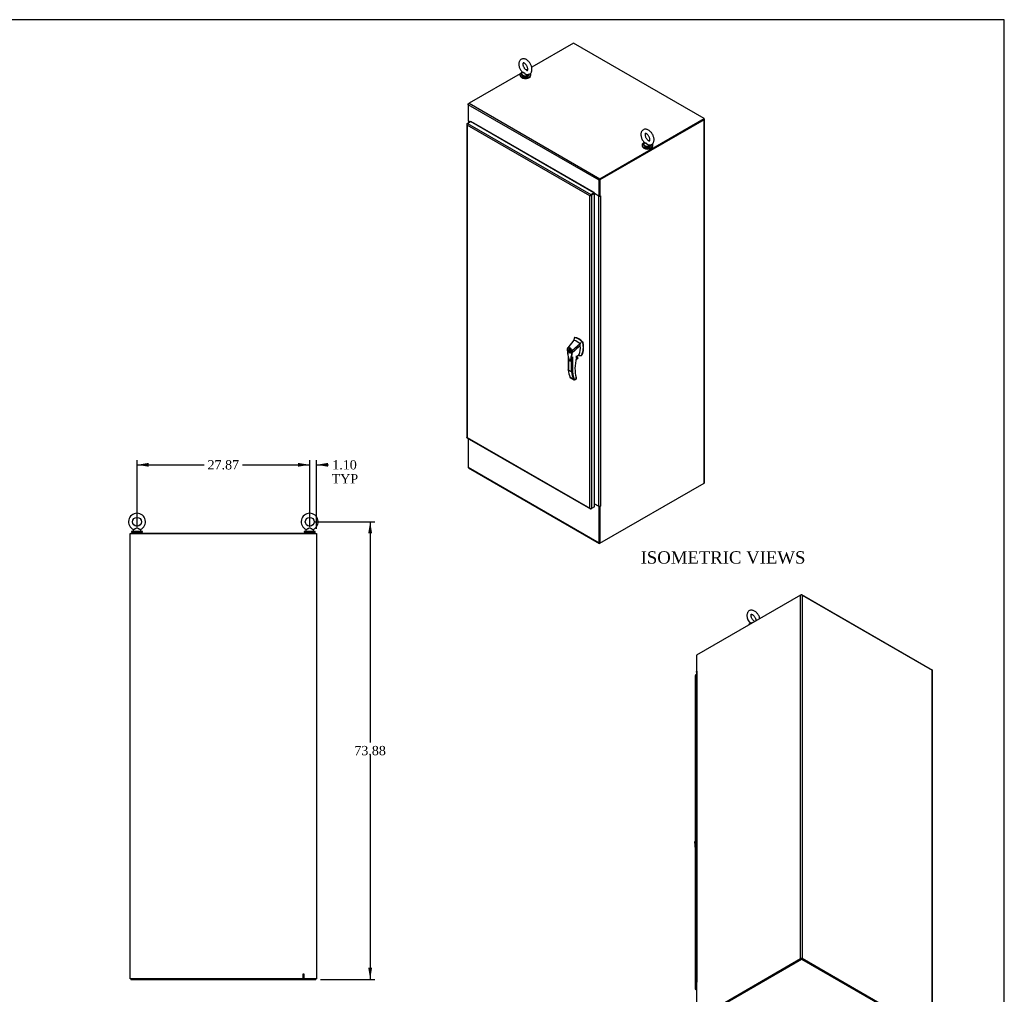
# Model space of a CAD drawing. Header units: inches. Extents: x 1 to 359, y -2 to 239.
# Tile 7 of 7: x 200 to 359, y 82 to 239. Entities that reach past the tile are written whole.
import ezdxf
from ezdxf.enums import TextEntityAlignment as Align
from ezdxf.lldxf.tags import DXFTag

# ---------------------------------------------------------------- set-up
doc = ezdxf.new("R2010")
doc.units = ezdxf.units.IN
doc.header["$MEASUREMENT"] = 0
for name, color, linetype in [('COM71106-7', 7, 'Continuous'), ('COM71107-7', 7, 'Continuous'), ('COM71108-7', 7, 'Continuous'), ('COM71112-4', 7, 'Continuous'), ('Default', 7, 'Continuous'), ('HAN13066', 7, 'Continuous'), ('SCS00680', 7, 'Continuous'), ('STD21878', 7, 'Continuous'), ('WAF25362', 7, 'Continuous'), ('WAM254785', 7, 'Continuous')]:
    doc.layers.add(name, color=color, linetype=linetype)
doc.styles.add('SEACAD_Times_New_Roman', font='times.ttf')
tags = doc.linetypes.add('HIDDEN2', pattern=[0.1875, 0.125, -0.0625]).pattern_tags.tags
tags[6:7] = [DXFTag(74, 4), DXFTag(75, 0), DXFTag(340, '0'), DXFTag(46, 0.0), DXFTag(50, 0.0), DXFTag(44, 0.0), DXFTag(45, 0.0)]
tags[4:5] = [DXFTag(74, 4), DXFTag(75, 0), DXFTag(340, '0'), DXFTag(46, 0.0), DXFTag(50, 0.0), DXFTag(44, 0.0), DXFTag(45, 0.0)]
doc.dimstyles.new('HAMMOND_(STH-300_x_200)', dxfattribs={"dimtxt": 1.5, "dimasz": 1.875, "dimexe": 0.75, "dimexo": 0.75, "dimgap": 0.375, "dimtad": 0, "dimtih": 1, "dimtoh": 1, "dimzin": 0, "dimdsep": 46, "dimtxsty": 'SEACAD_Times_New_Roman', "dimblk1": '_SE_FILLED', "dimblk2": '_SE_FILLED', "dimsah": 1, "dimcen": 0.75, "dimadec": 0, "dimazin": 0, "dimtfac": 0.8, "dimtofl": 0, "dimtmove": 0, "dimatfit": 3, "dimfxl": 1, "dimtolj": 1, "dimtzin": 0, "dimarcsym": 0})

# ---------------------------------------------------------------- blocks, each defined once
blk = doc.blocks.new('SE1')
at = {"layer": 'COM71106-7', "color": 7, "linetype": 'Continuous'}
for p, q in [((272.71, 225.3), (272.84, 225.38)), ((272.71, 225.3), (272.75, 225.28)), ((272.71, 225.14), (272.71, 225.3)), ((272.72, 222.56), (272.72, 222.22)), ((272.77, 222.5), (272.77, 222.25)), ((272.99, 222.38), (272.77, 222.5)), ((310.71, 222.77), (293.9, 213.07)), ((310.78, 222.73), (293.96, 213.03)), ((310.78, 164.05), (310.78, 222.73)), ((310.83, 164.13), (310.83, 222.81)), ((293.9, 213.07), (293.9, 210.41)), ((293.96, 213.03), (293.9, 213.07)), ((293.96, 213.03), (293.96, 210.37)), ((293.76, 210.39), (293.06, 210.79)), ((293.06, 160.73), (293.06, 210.79)), ((293.76, 160.33), (293.76, 210.39)), ((293.9, 210.41), (293.96, 210.37)), ((294.06, 210.43), (293.96, 210.37)), ((294.03, 210.39), (294.06, 210.41)), ((294.03, 210.39), (294.03, 160.33)), ((294.04, 210.42), (294.06, 210.41)), ((293.96, 154.35), (310.78, 164.05)), ((293.06, 160.73), (293.76, 160.33)), ((293.9, 160.3), (293.9, 154.38)), ((293.91, 160.3), (293.96, 160.27)), ((294.06, 160.32), (293.96, 160.27)), ((293.96, 160.27), (293.96, 154.35)), ((294.03, 160.33), (294.06, 160.35)), ((294.04, 160.34), (294.06, 160.32)), ((293.96, 154.35), (293.9, 154.38))]:
    blk.add_line(p, q, dxfattribs=at)
for centre, major_axis, start_param, end_param in [((272.91, 222.58), (0.19, 0), 3.357369, 3.926991), ((310.64, 222.81), (-0.19, 0), 2.356194, 3.722578), ((292.99, 210.76), (0.095, 0), 0.785398, 0.81137), ((293.9, 210.47), (-0.19, 0), 0.785398, 2.356194), ((293.9, 210.47), (-0.095, 0), 1.538919, 1.602674), ((294.06, 210.42), (-0.0075, -0.013), 0.785398, 3.926991), ((310.64, 164.13), (-0.19, 0), 2.356194, 3.141593), ((292.99, 160.7), (-0.095, 0), 3.926991, 3.952963), ((293.9, 160.41), (0.19, 0), 3.926991, 5.497787), ((294.06, 160.34), (-0.0075, -0.013), 0.785398, 3.926991)]:
    blk.add_ellipse(centre, major_axis=major_axis, ratio=0.57735, start_param=start_param, end_param=end_param, dxfattribs=at)
at = {"layer": 'COM71107-7', "color": 7, "linetype": 'Continuous'}
for p, q in [((289.68, 235.1), (282.94, 231.21)), ((310.8, 222.9), (289.68, 235.1)), ((282.33, 230.86), (282.11, 230.73)), ((281.08, 230.13), (272.84, 225.38)), ((293.83, 212.95), (272.71, 225.14)), ((272.71, 225.14), (272.71, 222.57)), ((272.84, 225.38), (293.96, 213.18)), ((273.01, 222.39), (272.71, 222.57)), ((293.96, 213.18), (310.8, 222.9)), ((293.96, 213.1), (310.8, 222.83)), ((310.8, 222.83), (310.8, 222.9)), ((273.59, 222.21), (273.6, 222.22)), ((273.59, 222.21), (273.59, 222.11)), ((273.61, 222.18), (273.61, 222.2)), ((292.92, 211.03), (273.61, 222.18)), ((293.9, 210.41), (293.9, 212.99)), ((293.83, 210.37), (293.83, 212.95)), ((292.92, 211.05), (292.93, 211.06)), ((292.92, 211.03), (292.92, 211.05)), ((292.95, 211.04), (292.95, 210.94)), ((293.83, 210.37), (292.99, 210.86)), ((293.9, 210.41), (293.83, 210.37))]:
    blk.add_line(p, q, dxfattribs=at)
for centre, major_axis, start_param, end_param in [((272.84, 225.22), (0.095, 0.165), 0.785398, 2.356194), ((273.6, 222.21), (0.0075, -0.013), 0.785398, 3.926991), ((273.55, 222.14), (0.0475, 0.0823), 4.719832, 5.497787), ((293.96, 213.03), (-0.095, -0.165), 3.926991, 5.497787), ((292.86, 210.99), (-0.0475, -0.0823), 1.57824, 2.356194), ((292.93, 211.05), (0.0075, -0.013), 0.785398, 3.926991)]:
    blk.add_ellipse(centre, major_axis=major_axis, ratio=0.57735, start_param=start_param, end_param=end_param, dxfattribs=at)
at = {"layer": 'COM71108-7', "color": 7, "linetype": 'Continuous'}
for p, q in [((272.71, 171.27), (272.71, 166.62)), ((272.71, 166.62), (293.83, 154.42)), ((272.75, 166.53), (293.87, 154.34)), ((310.78, 164.05), (310.8, 164.07)), ((310.8, 164.07), (310.8, 164.07)), ((293.06, 160.71), (293.83, 160.27)), ((293.88, 160.3), (293.83, 160.27)), ((293.83, 154.42), (293.83, 160.27)), ((293.9, 154.46), (293.9, 160.3))]:
    blk.add_line(p, q, dxfattribs=at)
for centre, end_param in [((272.84, 166.7), 3.141593), ((293.96, 154.5), 3.926991)]:
    blk.add_ellipse(centre, major_axis=(0.095, 0.165), ratio=0.57735, start_param=2.356194, end_param=end_param, dxfattribs=at)
at = {"layer": 'COM71112-4', "color": 7, "linetype": 'Continuous'}
for p, q in [((272.48, 222.02), (272.45, 222.02)), ((272.45, 222.02), (272.45, 171.45)), ((272.51, 222.1), (272.58, 222.14)), ((292.3, 210.44), (272.51, 221.87)), ((272.51, 221.87), (272.51, 221.87)), ((272.51, 221.87), (272.51, 171.45)), ((272.51, 221.87), (272.51, 221.87)), ((272.51, 221.87), (272.51, 221.87)), ((272.51, 221.87), (272.51, 221.87)), ((272.51, 221.87), (272.51, 221.87)), ((272.58, 222.14), (273.06, 222.42)), ((272.58, 222.14), (292.5, 210.63)), ((292.99, 210.91), (273.06, 222.42)), ((292.3, 210.44), (292.44, 210.52)), ((292.3, 210.44), (292.3, 210.44)), ((292.3, 210.44), (292.3, 210.44)), ((292.3, 160.02), (292.3, 210.44)), ((292.3, 210.44), (292.3, 210.44)), ((292.3, 210.44), (292.3, 210.44)), ((292.44, 210.52), (292.33, 210.45)), ((292.44, 210.52), (292.41, 210.54)), ((292.5, 210.55), (292.44, 210.52)), ((292.44, 210.52), (292.5, 210.55)), ((292.44, 210.52), (292.44, 210.48)), ((292.5, 210.63), (292.99, 210.91)), ((292.5, 210.55), (292.99, 210.83)), ((292.99, 210.83), (292.5, 210.55)), ((292.5, 210.55), (292.5, 210.55)), ((292.5, 210.55), (292.5, 210.55)), ((292.5, 210.55), (292.5, 210.55)), ((292.5, 210.55), (292.5, 210.55)), ((293.06, 210.8), (292.57, 210.52)), ((292.57, 210.52), (292.57, 159.95)), ((292.99, 210.91), (292.99, 210.83)), ((293.06, 210.8), (292.99, 210.83)), ((293.06, 160.23), (293.06, 210.8)), ((272.48, 171.4), (292.41, 159.9)), ((272.51, 171.45), (272.51, 171.45)), ((272.51, 171.45), (292.3, 160.02)), ((272.51, 171.45), (272.51, 171.45)), ((272.51, 171.45), (272.51, 171.45)), ((272.51, 171.45), (272.51, 171.45)), ((292.3, 160.02), (292.3, 160.02)), ((292.3, 160.02), (292.3, 160.02)), ((292.3, 160.02), (292.3, 160.02)), ((292.3, 160.02), (292.3, 160.02)), ((292.3, 160.02), (292.3, 160.02)), ((292.43, 159.92), (292.41, 159.9)), ((292.57, 159.95), (292.5, 159.91)), ((293.06, 160.23), (292.57, 159.95))]:
    blk.add_line(p, q, dxfattribs=at)
for centre, radius, start, end in [((272.7, 222.02), 0.249, 179.8636, 218.9507), ((272.88, 222.01), 0.398, 175.5982, 201.1398), ((292.65, 210.16), 0.441, 122.3292, 141.2573), ((292.24, 210.87), 0.441, 278.7427, 297.6708), ((292.61, 160.27), 0.398, 218.8602, 244.4018), ((292.54, 160.11), 0.249, 201.0493, 240.1364)]:
    blk.add_arc(centre, radius, start, end, dxfattribs=at)
for centre, major_axis, start_param, end_param in [((272.64, 222.02), (-0.19, 0), 5.497787, 6.2628), ((272.58, 221.98), (0.095, 0.165), 0.785398, 1.550411), ((292.5, 210.48), (0.095, 0.165), 0.785398, 1.550411), ((292.44, 210.59), (0.19, 0), 4.732774, 5.497787), ((292.5, 160.06), (-0.095, -0.165), 0.020385, 0.785398), ((292.44, 160.02), (0.19, 0), 4.732774, 5.497787)]:
    blk.add_ellipse(centre, major_axis=major_axis, ratio=0.57735, start_param=start_param, end_param=end_param, dxfattribs=at)
for points in [[(272.45, 171.46), (272.45, 171.45), (272.46, 171.45), (272.48, 171.45), (272.49, 171.45), (272.51, 171.45)], [(272.48, 171.4), (272.48, 171.4), (272.48, 171.41), (272.49, 171.43), (272.5, 171.44), (272.51, 171.45)]]:
    blk.add_open_spline(points, degree=3, knots=[0, 0, 0, 0, 0.5, 0.5, 1, 1, 1, 1], dxfattribs=at)
at = {"layer": 'HAN13066', "color": 7, "linetype": 'Continuous'}
for p, q in [((289.89, 187.57), (289.83, 187.54)), ((289.87, 187.54), (289.92, 187.58)), ((289.75, 187.12), (288.75, 185.89)), ((290.75, 186.54), (289.48, 185.4)), ((289.8, 187.46), (289.75, 187.12)), ((289.81, 187.5), (289.8, 187.46)), ((291.14, 186.81), (291.01, 186.93)), ((291.14, 186.81), (291.19, 186.84)), ((291.19, 186.71), (291.25, 186.74)), ((288.66, 185.63), (288.67, 185.57)), ((288.66, 185.63), (288.66, 185.63)), ((288.75, 185.89), (288.72, 185.86)), ((288.84, 184.44), (288.84, 182.34)), ((289, 185.69), (288.91, 185.63)), ((289.09, 185.54), (289.03, 185.58)), ((289.03, 185.58), (289.03, 185.47)), ((289.03, 185.47), (289.09, 185.5)), ((289.12, 185.37), (289.03, 185.32)), ((289.12, 185.34), (289.03, 185.29)), ((289.03, 185.32), (289.03, 185.29)), ((289.03, 185.29), (289.09, 185.26)), ((289.09, 185.43), (289.09, 185.54)), ((289.09, 185.28), (289.13, 185.3)), ((289.09, 185.26), (289.09, 185.28)), ((289.12, 185.37), (289.12, 185.34)), ((289.12, 185.34), (289.13, 185.33)), ((289.21, 185.12), (289.3, 185.17)), ((289.51, 184.44), (289.51, 182.01)), ((289.53, 185.17), (289.53, 185.17)), ((290.15, 184.28), (290.15, 184.62)), ((290.17, 184.52), (290.54, 184.79)), ((290.17, 184.3), (290.17, 184.6)), ((290.27, 184.35), (290.27, 184.6)), ((290.27, 184.34), (290.27, 184.59)), ((290.4, 184.29), (290.27, 184.36)), ((290.92, 184.66), (290.98, 184.69)), ((291.02, 184.77), (291.08, 184.8)), ((288.86, 184.32), (288.86, 182.3)), ((289.38, 182.01), (289.38, 184.19)), ((290.09, 184.01), (290.39, 184.18)), ((290.09, 184), (290.35, 184.16)), ((290.42, 184.25), (290.1, 184.07)), ((290.11, 184.13), (290.4, 184.29)), ((290.15, 184.27), (290.27, 184.34)), ((289.38, 182.01), (288.86, 182.3)), ((289.13, 181.18), (289.64, 180.89)), ((290.14, 181.14), (290.13, 181.18)), ((289.15, 181.11), (289.78, 180.75)), ((289.84, 180.73), (290.13, 180.89)), ((289.91, 180.74), (290.12, 180.86)), ((290.13, 180.89), (290.13, 181.09)), ((290.15, 180.91), (290.15, 181.07))]:
    blk.add_line(p, q, dxfattribs=at)
for centre, radius, start, end in [((289.86, 187.5), 0.0478, 80.5716, 170.0937), ((275.2, 188.8), 14.64, 353.3389, 353.6709), ((288.29, 185.98), 2.99, 336.0649, 13.9955), ((290.99, 186.66), 0.21, 12.1242, 44.3115), ((289.01, 185.68), 0.337, 153.4541, 184.2061), ((289, 185.63), 0.32, 141.112, 182.475), ((289.01, 185.68), 0.337, 141.5522, 146.8582), ((284.56, 185.53), 4.98, 340.5654, 355.8254), ((289.4, 185.56), 0.181, 272.9811, 295.5392), ((288.74, 185.15), 0.708, 1.4293, 19.0682), ((289.49, 185.25), 0.0931, 241.1724, 292.5455), ((288.78, 185.13), 0.755, 2.9815, 21.3214), ((289.15, 181.57), 3.42, 65.1777, 67.578), ((290.11, 184.3), 0.06, 346.4629, 0), ((290.29, 184.26), 0.119, 301.763, 322.5007), ((290.38, 184.26), 0.0385, 352.4842, 59.4722), ((293.36, 182.82), 4.55, 185.9946, 201.7115), ((289.44, 182.13), 0.133, 243.41, 300.7988), ((289.95, 181.07), 0.36, 210.4521, 251.4662), ((289.69, 180.79), 0.158, 335.6435, 336.4006), ((290.09, 180.91), 0.06, 300, 0)]:
    blk.add_arc(centre, radius, start, end, dxfattribs=at)
for centre, major_axis, ratio, start_param, end_param in [((290.5, 185.2), (-1.29, 2.24), 0.57735, 5.216072, 5.852948), ((289.95, 187.46), (0.062, -0.108), 0.57735, 2.711356, 3.141593), ((290.56, 185.23), (-1.29, 2.24), 0.57735, 5.142626, 5.852948), ((292.36, 185.29), (-1.86, 3.22), 0.57735, 0.554197, 0.658493), ((290.25, 185.05), (-1.14, 1.98), 0.57735, -0.49151, -0.47064), ((290.25, 185.05), (-1.14, 1.98), 0.57735, -0.533193, -0.49151), ((290.25, 185.05), (-1.14, 1.98), 0.57735, 5.183029, 5.749992), ((288.39, 187.29), (1.71, -2.96), 0.57735, 0.347274, 0.9125), ((288.39, 187.29), (1.71, -2.96), 0.57735, 0.961917, 1.005578), ((288.39, 187.29), (1.71, -2.96), 0.57735, 0.934083, 0.961917), ((288.39, 187.29), (1.71, -2.96), 0.57735, 0.9125, 0.934083), ((288.7, 187.47), (1.86, -3.22), 0.57735, 0.347274, 1.032882), ((291.16, 186.76), (0.063, -0.108), 0.57735, 1.032882, 2.001033), ((289.15, 185.43), (0.175, -0.303), 0.57735, 3.396895, 3.682808), ((289.06, 185.38), (0.05, -0.0866), 0.57735, 2.809011, 5.044971), ((289.15, 185.43), (0.05, -0.0866), 0.57735, 3.474174, 5.044971), ((289.06, 185.38), (-0.05, 0.0866), 0.57735, 2.809011, 5.044971), ((289.15, 185.43), (0.175, -0.303), 0.57735, 5.74197, 6.027883), ((290.1, 184.41), (-0.101, -0.175), 0.57735, 1.252561, 2.850817), ((290.09, 184.42), (-0.094, -0.162), 0.57735, 1.387509, 2.781037), ((290.24, 184.35), (-0.03, 0), 0.57735, 2.356194, 3.141593), ((290.29, 185.16), (-0.225, 0.39), 0.57735, 3.219327, 3.488867), ((290.54, 185.31), (0.375, -0.65), 0.57735, -0.71714, -0.516378), ((290.54, 185.31), (-0.375, 0.65), 0.57735, 2.625215, 3.488867), ((290.6, 185.34), (-0.375, 0.65), 0.57735, 3.141593, 3.488867), ((294.51, 185.17), (-3.24, -5.61), 0.57735, 5.185461, 5.784406), ((290.11, 184.3), (-0.06, 0), 0.57735, 2.356194, 3.141593), ((290.11, 184.3), (-0.0583, 0.014), 0.372014, 2.470308, 3.141593), ((290.33, 184.23), (-0.062, -0.108), 0.57735, 1.492881, 2.113829), ((294.05, 186.07), (-3.7, -6.41), 0.57735, -0.658671, -0.441314), ((294.57, 185.77), (-3.7, -6.41), 0.57735, -0.658671, -0.441314), ((294.63, 185.73), (-3.65, -6.33), 0.57735, 5.625294, 5.881649), ((294.51, 185.17), (-3.24, -5.61), 0.57735, -0.498779, -0.488515), ((290.06, 180.93), (-0.0623, 0.0676), 0.368973, 3.059018, 3.844416), ((290.09, 181.12), (-0.0573, -0.0179), 0.720992, 2.15675, 3.142824), ((290.06, 180.93), (-0.0897, 0.0201), 0.368973, 2.438769, 3.224167)]:
    blk.add_ellipse(centre, major_axis=major_axis, ratio=ratio, start_param=start_param, end_param=end_param, dxfattribs=at)
for major_axis in [(0.175, -0.303), (0.15, -0.26)]:
    blk.add_ellipse((289.06, 185.38), major_axis=major_axis, ratio=0.57735, dxfattribs=at)
for points, knots in [([(288.75, 185.89), (288.77, 185.91), (288.79, 185.93), (288.85, 185.95), (288.88, 185.95), (288.95, 185.95), (288.98, 185.94), (289.06, 185.91), (289.09, 185.9), (289.17, 185.85), (289.2, 185.82), (289.27, 185.75), (289.3, 185.71), (289.36, 185.63), (289.39, 185.59), (289.44, 185.5), (289.46, 185.45), (289.48, 185.4)], [0, 0, 0, 0, 0.125, 0.125, 0.25, 0.25, 0.375, 0.375, 0.5, 0.5, 0.625, 0.625, 0.75, 0.75, 0.875, 0.875, 1, 1, 1, 1]), ([(288.67, 185.66), (288.67, 185.65), (288.67, 185.65), (288.66, 185.64), (288.66, 185.64), (288.66, 185.63), (288.66, 185.63), (288.66, 185.63), (288.66, 185.62), (288.67, 185.62), (288.67, 185.62), (288.67, 185.62), (288.67, 185.61), (288.68, 185.61)], [0, 0, 0, 0, 0.25, 0.25, 0.5, 0.5, 0.625, 0.625, 0.75, 0.75, 0.875, 0.875, 1, 1, 1, 1]), ([(288.67, 185.57), (288.67, 185.53), (288.68, 185.35), (288.73, 184.98), (288.8, 184.58), (288.87, 184.27), (288.91, 184.11), (288.94, 184), (288.99, 183.92), (289.05, 183.85), (289.11, 183.82), (289.17, 183.81), (289.22, 183.82), (289.23, 183.83), (289.23, 183.84)], [0, 0, 0, 0, 0.057698, 0.302781, 0.558091, 0.688844, 0.762644, 0.810268, 0.849381, 0.890103, 0.932356, 0.964803, 0.993652, 1, 1, 1, 1]), ([(288.68, 185.61), (288.7, 185.33), (288.74, 185.04), (288.82, 184.59), (288.85, 184.44), (288.9, 184.21), (288.92, 184.13), (288.94, 184.04), (288.95, 184.02), (288.96, 183.98), (288.97, 183.96), (289.01, 183.91), (289.04, 183.88), (289.1, 183.85), (289.13, 183.84), (289.16, 183.86), (289.17, 183.87), (289.18, 183.89), (289.18, 183.9), (289.21, 183.97), (289.23, 184.03), (289.28, 184.19), (289.31, 184.31), (289.39, 184.66), (289.43, 184.91), (289.45, 185.17)], [0, 0, 0, 0, 0.25, 0.25, 0.375, 0.375, 0.4375, 0.4375, 0.453125, 0.453125, 0.46875, 0.46875, 0.5, 0.5, 0.53125, 0.53125, 0.546875, 0.546875, 0.5625, 0.5625, 0.625, 0.625, 0.75, 0.75, 1, 1, 1, 1]), ([(288.75, 185.89), (288.74, 185.88), (288.74, 185.87), (288.74, 185.85), (288.74, 185.84), (288.75, 185.83)], [0, 0, 0, 0, 0.5, 0.5, 1, 1, 1, 1]), ([(289.41, 185.38), (289.4, 185.43), (289.38, 185.47), (289.35, 185.52), (289.34, 185.53), (289.33, 185.55), (289.32, 185.56), (289.31, 185.59), (289.29, 185.61), (289.27, 185.65), (289.25, 185.66), (289.23, 185.69), (289.22, 185.7), (289.21, 185.71), (289.2, 185.72), (289.16, 185.76), (289.13, 185.79), (289.06, 185.83), (289.03, 185.85), (288.99, 185.86), (288.98, 185.87), (288.96, 185.87), (288.96, 185.87), (288.93, 185.88), (288.92, 185.88), (288.89, 185.88), (288.87, 185.88), (288.84, 185.88), (288.83, 185.87), (288.79, 185.86), (288.77, 185.85), (288.75, 185.83)], [0, 0, 0, 0, 0.125, 0.125, 0.15625, 0.15625, 0.1875, 0.1875, 0.25, 0.25, 0.3125, 0.3125, 0.34375, 0.34375, 0.375, 0.375, 0.5, 0.5, 0.625, 0.625, 0.65625, 0.65625, 0.6875, 0.6875, 0.75, 0.75, 0.8125, 0.8125, 0.875, 0.875, 1, 1, 1, 1]), ([(288.86, 182.3), (288.86, 182.31), (288.85, 182.31), (288.85, 182.32), (288.84, 182.32), (288.84, 182.33), (288.84, 182.33), (288.84, 182.34), (288.84, 182.34), (288.84, 182.34)], [0, 0, 0, 0, 0.125, 0.125, 0.25, 0.25, 0.375, 0.375, 0.4994523, 0.4994523, 0.4994523, 0.4994523]), ([(289.15, 181.11), (289.15, 181.11), (289.15, 181.12), (289.14, 181.12), (289.14, 181.12), (289.13, 181.13), (289.13, 181.14), (289.13, 181.16), (289.13, 181.16), (289.13, 181.17), (289.13, 181.18), (289.13, 181.18)], [0.2815674, 0.2815674, 0.2815674, 0.2815674, 0.375, 0.375, 0.5, 0.5, 0.75, 0.75, 0.875, 0.875, 1, 1, 1, 1]), ([(289.84, 180.73), (289.85, 180.72), (289.87, 180.72), (289.89, 180.73), (289.89, 180.73), (289.9, 180.73), (289.9, 180.74), (289.91, 180.74)], [0, 0, 0, 0, 0.25, 0.25, 0.375, 0.375, 0.4533737, 0.4533737, 0.4533737, 0.4533737]), ([(290.15, 181.07), (290.15, 181.07), (290.15, 181.07), (290.15, 181.08), (290.15, 181.08), (290.14, 181.08), (290.13, 181.09), (290.13, 181.09)], [0.4406417, 0.4406417, 0.4406417, 0.4406417, 0.5, 0.5, 0.75, 0.75, 1, 1, 1, 1]), ([(290.15, 181.07), (290.15, 181.08), (290.15, 181.08), (290.15, 181.1), (290.15, 181.12), (290.14, 181.14)], [0, 0, 0, 0, 0.010769, 0.221303, 1, 1, 1, 1])]:
    blk.add_open_spline(points, degree=3, knots=knots, dxfattribs=at)
for points in [[(290.79, 186.26), (290.37, 185.9), (289.95, 185.53), (289.53, 185.17)], [(291.01, 186.93), (290.92, 186.8), (290.84, 186.67), (290.75, 186.54)], [(289.26, 183.87), (289.26, 183.86), (289.25, 183.84), (289.24, 183.84)]]:
    blk.add_open_spline(points, degree=3, dxfattribs=at)
at = {"layer": 'SCS00680', "color": 7, "linetype": 'Continuous'}
for p, q in [((281.3, 230.14), (281.3, 230.04)), ((281.45, 230.4), (281.43, 230.38)), ((282.55, 230.04), (282.55, 230.08)), ((301, 218.76), (301, 218.67)), ((301.16, 219.02), (301.13, 219)), ((302.25, 218.67), (302.25, 218.71))]:
    blk.add_line(p, q, dxfattribs=at)
for centre, major_axis, start_param, end_param in [((281.92, 230.14), (-0.625, 0), 5.983051, 6.283185), ((281.92, 230.17), (0.611, 0), 3.08621, 5.947946), ((281.92, 230.14), (-0.625, 0), 0, 0.63012), ((281.92, 230.04), (-0.625, 0), 0, 3.141593), ((281.92, 230.17), (0.611, 0), 2.514731, 3.08621), ((281.92, 230.14), (-0.625, 0), 0.63012, 2.532567), ((281.92, 230.14), (-0.625, 0), 2.532567, 2.95367), ((301.63, 218.76), (-0.625, 0), 5.983039, 6.283185), ((301.63, 218.79), (0.611, 0), 3.08621, 5.947946), ((301.63, 218.76), (-0.625, 0), 0, 0.63012), ((301.63, 218.67), (-0.625, 0), 0, 3.141593), ((301.63, 218.79), (0.611, 0), 2.514731, 3.08621), ((301.63, 218.76), (-0.625, 0), 0.63012, 2.532567), ((301.63, 218.76), (-0.625, 0), 2.532567, 2.95367)]:
    blk.add_ellipse(centre, major_axis=major_axis, ratio=0.57735, start_param=start_param, end_param=end_param, dxfattribs=at)
for points, knots in [([(282.99, 230.87), (282.99, 230.92), (282.98, 231.03), (282.95, 231.23), (282.87, 231.47), (282.76, 231.7), (282.63, 231.92), (282.47, 232.12), (282.29, 232.29), (282.1, 232.43), (281.9, 232.52), (281.71, 232.57), (281.52, 232.57), (281.35, 232.53), (281.19, 232.45), (281.05, 232.33), (280.95, 232.18), (280.89, 232), (280.86, 231.8), (280.86, 231.58), (280.9, 231.35), (280.97, 231.11), (281.08, 230.88), (281.22, 230.67), (281.35, 230.5), (281.43, 230.42), (281.46, 230.39)], [0, 0, 0, 0, 0.02525, 0.070754, 0.116096, 0.161262, 0.206385, 0.251698, 0.29743, 0.343881, 0.391193, 0.432582, 0.471789, 0.509483, 0.549947, 0.588924, 0.627524, 0.66724, 0.709105, 0.753149, 0.798417, 0.843759, 0.888924, 0.934047, 0.979362, 1, 1, 1, 1]), ([(282.32, 230.87), (282.32, 230.85), (282.32, 230.79), (282.3, 230.72), (282.28, 230.69), (282.27, 230.68), (282.27, 230.68), (282.22, 230.68), (282.14, 230.7), (282.03, 230.77), (281.91, 230.86), (281.8, 230.99), (281.7, 231.14), (281.61, 231.31), (281.55, 231.48), (281.52, 231.63), (281.52, 231.76), (281.54, 231.85), (281.56, 231.89), (281.57, 231.9), (281.57, 231.9), (281.61, 231.91), (281.68, 231.89), (281.77, 231.84), (281.89, 231.76), (282, 231.64), (282.11, 231.5), (282.2, 231.34), (282.27, 231.17), (282.31, 231.01), (282.32, 230.91), (282.32, 230.87), (282.32, 230.87)], [0, 0, 0, 0, 0.01754, 0.050563, 0.084051, 0.119973, 0.166787, 0.199264, 0.233756, 0.267214, 0.301104, 0.335835, 0.371221, 0.406898, 0.442417, 0.477324, 0.511347, 0.544565, 0.577927, 0.613113, 0.656411, 0.689555, 0.721093, 0.754509, 0.788142, 0.822557, 0.857732, 0.893345, 0.928999, 0.964179, 0.996294, 1, 1, 1, 1]), ([(282.17, 230.02), (282.23, 230.02), (282.33, 230.01), (282.5, 230.05), (282.66, 230.13), (282.79, 230.26), (282.89, 230.41), (282.96, 230.58), (282.98, 230.74), (282.99, 230.84), (282.99, 230.87)], [0, 0, 0, 0, 0.115274, 0.245877, 0.386055, 0.521112, 0.654893, 0.792577, 0.93772, 1, 1, 1, 1]), ([(282.32, 230.02), (282.28, 229.99), (282.22, 229.98), (282.13, 229.99), (282.1, 230), (282.04, 230.02), (282.01, 230.03), (281.92, 230.08), (281.87, 230.12), (281.81, 230.19), (281.78, 230.22), (281.74, 230.26), (281.72, 230.28), (281.67, 230.31), (281.65, 230.32), (281.61, 230.33), (281.58, 230.33), (281.53, 230.34), (281.49, 230.34), (281.45, 230.35), (281.44, 230.36), (281.45, 230.38)], [0.5645833, 0.5645833, 0.5645833, 0.5645833, 0.625, 0.625, 0.65625, 0.65625, 0.6875, 0.6875, 0.75, 0.75, 0.78125, 0.78125, 0.8125, 0.8125, 0.84375, 0.84375, 0.875, 0.875, 0.9375, 0.9375, 1, 1, 1, 1]), ([(281.45, 230.39), (281.46, 230.39), (281.46, 230.38), (281.49, 230.37), (281.53, 230.37), (281.58, 230.36), (281.61, 230.35), (281.65, 230.34), (281.67, 230.33), (281.74, 230.29), (281.78, 230.25), (281.87, 230.16), (281.92, 230.12), (282.03, 230.05), (282.1, 230.03), (282.16, 230.02), (282.17, 230.02), (282.17, 230.02)], [0.0410507, 0.0410507, 0.0410507, 0.0410507, 0.0625, 0.0625, 0.125, 0.125, 0.15625, 0.15625, 0.1875, 0.1875, 0.25, 0.25, 0.3125, 0.3125, 0.375, 0.375, 0.3803167, 0.3803167, 0.3803167, 0.3803167]), ([(302.69, 219.49), (302.69, 219.54), (302.69, 219.65), (302.65, 219.85), (302.58, 220.09), (302.47, 220.32), (302.34, 220.54), (302.18, 220.74), (302, 220.91), (301.81, 221.05), (301.61, 221.14), (301.41, 221.19), (301.23, 221.19), (301.05, 221.16), (300.89, 221.07), (300.76, 220.95), (300.66, 220.8), (300.6, 220.62), (300.56, 220.42), (300.57, 220.21), (300.61, 219.97), (300.68, 219.74), (300.79, 219.5), (300.92, 219.29), (301.05, 219.12), (301.13, 219.04), (301.16, 219.02)], [0, 0, 0, 0, 0.02525, 0.070754, 0.116096, 0.161262, 0.206385, 0.251698, 0.29743, 0.343881, 0.391193, 0.432582, 0.471789, 0.509483, 0.549947, 0.588924, 0.627524, 0.66724, 0.709105, 0.753149, 0.798417, 0.843759, 0.888924, 0.934047, 0.979362, 1, 1, 1, 1]), ([(302.03, 219.49), (302.03, 219.47), (302.03, 219.42), (302.01, 219.34), (301.99, 219.31), (301.98, 219.3), (301.98, 219.3), (301.93, 219.3), (301.84, 219.33), (301.74, 219.39), (301.62, 219.49), (301.51, 219.61), (301.4, 219.77), (301.32, 219.93), (301.26, 220.1), (301.23, 220.25), (301.23, 220.38), (301.24, 220.47), (301.27, 220.52), (301.28, 220.52), (301.28, 220.53), (301.31, 220.53), (301.38, 220.51), (301.48, 220.47), (301.6, 220.38), (301.71, 220.27), (301.82, 220.12), (301.91, 219.96), (301.98, 219.79), (302.02, 219.64), (302.03, 219.54), (302.03, 219.5), (302.03, 219.49)], [0, 0, 0, 0, 0.01754, 0.050563, 0.084051, 0.119973, 0.166787, 0.199264, 0.233756, 0.267214, 0.301104, 0.335835, 0.371221, 0.406898, 0.442417, 0.477324, 0.511347, 0.544565, 0.577927, 0.613113, 0.656411, 0.689555, 0.721093, 0.754509, 0.788142, 0.822557, 0.857732, 0.893345, 0.928999, 0.964179, 0.996294, 1, 1, 1, 1]), ([(301.88, 218.64), (301.94, 218.64), (302.04, 218.63), (302.21, 218.67), (302.37, 218.75), (302.5, 218.88), (302.6, 219.03), (302.66, 219.2), (302.69, 219.37), (302.69, 219.46), (302.69, 219.49)], [0, 0, 0, 0, 0.115274, 0.245877, 0.386055, 0.521112, 0.654893, 0.792577, 0.93772, 1, 1, 1, 1]), ([(302.03, 218.64), (301.98, 218.61), (301.93, 218.6), (301.84, 218.61), (301.8, 218.62), (301.74, 218.64), (301.72, 218.65), (301.63, 218.7), (301.58, 218.75), (301.51, 218.81), (301.49, 218.84), (301.45, 218.88), (301.43, 218.9), (301.38, 218.93), (301.36, 218.94), (301.31, 218.95), (301.29, 218.95), (301.23, 218.96), (301.2, 218.96), (301.16, 218.97), (301.15, 218.99), (301.15, 219)], [0.5645833, 0.5645833, 0.5645833, 0.5645833, 0.625, 0.625, 0.65625, 0.65625, 0.6875, 0.6875, 0.75, 0.75, 0.78125, 0.78125, 0.8125, 0.8125, 0.84375, 0.84375, 0.875, 0.875, 0.9375, 0.9375, 1, 1, 1, 1]), ([(301.16, 219.01), (301.17, 219.01), (301.17, 219.01), (301.2, 218.99), (301.23, 218.99), (301.29, 218.98), (301.31, 218.97), (301.36, 218.96), (301.38, 218.95), (301.45, 218.91), (301.49, 218.87), (301.58, 218.78), (301.63, 218.74), (301.74, 218.68), (301.8, 218.65), (301.87, 218.64), (301.87, 218.64), (301.88, 218.64)], [0.0410507, 0.0410507, 0.0410507, 0.0410507, 0.0625, 0.0625, 0.125, 0.125, 0.15625, 0.15625, 0.1875, 0.1875, 0.25, 0.25, 0.3125, 0.3125, 0.375, 0.375, 0.3803167, 0.3803167, 0.3803167, 0.3803167])]:
    blk.add_open_spline(points, degree=3, knots=knots, dxfattribs=at)
for points in [[(281.45, 230.38), (281.45, 230.38), (281.45, 230.39), (281.45, 230.39)], [(301.15, 219), (301.16, 219.01), (301.16, 219.01), (301.16, 219.01)]]:
    blk.add_open_spline(points, degree=3, dxfattribs=at)
at = {"layer": 'WAF25362', "color": 7, "linetype": 'Continuous'}
for p, q in [((281.05, 229.99), (281.05, 229.9)), ((282.8, 229.9), (282.8, 229.99)), ((300.75, 218.62), (300.75, 218.53)), ((302.5, 218.53), (302.5, 218.62))]:
    blk.add_line(p, q, dxfattribs=at)
for centre, start_param, end_param in [((281.92, 229.99), 2.151992, 6.283185), ((281.92, 229.9), 3.141593, 6.283185), ((281.92, 229.99), 0, 0.416054), ((301.63, 218.62), 2.161808, 6.283185), ((301.63, 218.53), 3.141593, 6.283185), ((301.63, 218.62), 0, 0.416054)]:
    blk.add_ellipse(centre, major_axis=(0.875, 0), ratio=0.57735, start_param=start_param, end_param=end_param, dxfattribs=at)
at = {"layer": 'WAM254785', "color": 7, "linetype": 'Continuous'}
for centre in [(281.92, 229.8), (301.63, 218.43)]:
    blk.add_ellipse(centre, major_axis=(-0.75, 0), ratio=0.57735, start_param=0.705194, end_param=2.436399, dxfattribs=at)
blk = doc.blocks.new('SE6')
at = {"layer": 'COM71106-7', "color": 7, "linetype": 'Continuous'}
for p, q in [((218.14, 155.92), (218.33, 155.92)), ((218.14, 84.05), (218.14, 155.92)), ((218.33, 155.92), (248.01, 155.92)), ((248.01, 155.92), (248.2, 155.92)), ((248.2, 155.92), (248.2, 84.05)), ((218.33, 84.05), (218.14, 84.05)), ((248.01, 84.05), (218.33, 84.05)), ((248.2, 84.05), (248.01, 84.05))]:
    blk.add_line(p, q, dxfattribs=at)
at = {"layer": 'COM71107-7', "color": 7, "linetype": 'Continuous'}
for p, q in [((218.24, 156.01), (248.11, 156.01)), ((218.24, 155.92), (218.24, 156.01)), ((248.11, 155.92), (248.11, 156.01))]:
    blk.add_line(p, q, dxfattribs=at)
at = {"layer": 'COM71108-7', "color": 7, "linetype": 'Continuous'}
for p, q in [((218.24, 84.05), (218.24, 83.95)), ((218.24, 83.95), (248.11, 83.95)), ((248.11, 84.05), (248.11, 83.95))]:
    blk.add_line(p, q, dxfattribs=at)
at = {"layer": 'SCS00680', "color": 7, "linetype": 'Continuous'}
for p, q in [((218.61, 156.42), (218.61, 156.31)), ((218.69, 156.54), (218.63, 156.46)), ((219.85, 156.46), (219.79, 156.54)), ((219.86, 156.31), (219.86, 156.42)), ((246.48, 156.42), (246.48, 156.31)), ((246.56, 156.54), (246.5, 156.46)), ((247.72, 156.46), (247.66, 156.54)), ((247.73, 156.31), (247.73, 156.42))]:
    blk.add_line(p, q, dxfattribs=at)
for centre in [(219.24, 157.83), (247.11, 157.83)]:
    blk.add_circle(centre, 0.704, dxfattribs=at)
for centre, radius, start, end in [((219.24, 157.83), 1.37, 90, 245.9699), ((219.24, 157.83), 1.37, 293.9941, 90), ((247.11, 157.83), 1.37, 90, 245.9699), ((247.11, 157.83), 1.37, 293.9941, 90), ((218.67, 156.42), 0.06, 140.3214, 180), ((218.67, 156.31), 0.06, 180, 270), ((218.67, 156.56), 0.0259, 9.4152, 66.9002), ((219.81, 156.56), 0.03, 118.4473, 216.6938), ((219.8, 156.31), 0.06, 270, 0), ((219.8, 156.42), 0.06, 0, 39.6786), ((246.54, 156.42), 0.06, 140.3214, 180), ((246.54, 156.31), 0.06, 180, 270), ((246.54, 156.56), 0.0259, 9.4152, 66.9002), ((247.68, 156.56), 0.03, 118.4473, 216.6938), ((247.67, 156.31), 0.06, 270, 0), ((247.67, 156.42), 0.06, 0, 39.6786)]:
    blk.add_arc(centre, radius, start, end, dxfattribs=at)
for points in [[(219.79, 156.54), (219.79, 156.54), (219.77, 156.55), (219.7, 156.58), (219.66, 156.61), (219.58, 156.65), (219.55, 156.67), (219.5, 156.7), (219.47, 156.71), (219.41, 156.74), (219.38, 156.76), (219.32, 156.78), (219.29, 156.79), (219.22, 156.79), (219.19, 156.79), (219.13, 156.77), (219.1, 156.76), (219.01, 156.72), (218.96, 156.69), (218.85, 156.63), (218.8, 156.6), (218.72, 156.56), (218.7, 156.54), (218.69, 156.54), (218.69, 156.54), (218.69, 156.54)], [(247.66, 156.54), (247.66, 156.54), (247.64, 156.55), (247.57, 156.58), (247.53, 156.61), (247.45, 156.65), (247.42, 156.67), (247.37, 156.7), (247.34, 156.71), (247.28, 156.74), (247.25, 156.76), (247.19, 156.78), (247.16, 156.79), (247.09, 156.79), (247.06, 156.79), (247, 156.77), (246.97, 156.76), (246.88, 156.72), (246.83, 156.69), (246.72, 156.63), (246.67, 156.6), (246.59, 156.56), (246.57, 156.54), (246.56, 156.54), (246.56, 156.54), (246.56, 156.54)]]:
    blk.add_open_spline(points, degree=3, knots=[0.0683017, 0.0683017, 0.0683017, 0.0683017, 0.125, 0.125, 0.1875, 0.1875, 0.21875, 0.21875, 0.25, 0.25, 0.28125, 0.28125, 0.3125, 0.3125, 0.34375, 0.34375, 0.375, 0.375, 0.4375, 0.4375, 0.5, 0.5, 0.5625, 0.5625, 0.5685641, 0.5685641, 0.5685641, 0.5685641], dxfattribs=at)
at = {"layer": 'STD21878', "color": 7, "linetype": 'HIDDEN2'}
for p, q in [((246.23, 84.8), (245.98, 84.8)), ((245.98, 84.8), (245.98, 84.08)), ((246.23, 84.08), (246.23, 84.8)), ((246.25, 84.08), (245.97, 84.08)), ((245.97, 84.08), (245.97, 84.05)), ((246.25, 84.05), (245.97, 84.05)), ((246.25, 84.05), (246.25, 84.08))]:
    blk.add_line(p, q, dxfattribs=at)
at = {"layer": 'WAF25362', "color": 7, "linetype": 'Continuous'}
for p, q in [((220.11, 156.25), (218.36, 156.25)), ((218.36, 156.25), (218.36, 156.14)), ((220.11, 156.14), (218.36, 156.14)), ((220.11, 156.14), (220.11, 156.25)), ((247.98, 156.25), (246.23, 156.25)), ((246.23, 156.25), (246.23, 156.14)), ((247.98, 156.14), (246.23, 156.14)), ((247.98, 156.14), (247.98, 156.25))]:
    blk.add_line(p, q, dxfattribs=at)
at = {"layer": 'WAM254785', "color": 7, "linetype": 'Continuous'}
for p, q in [((218.49, 156.14), (218.49, 156.01)), ((219.99, 156.01), (219.99, 156.14)), ((246.36, 156.14), (246.36, 156.01)), ((247.86, 156.01), (247.86, 156.14))]:
    blk.add_line(p, q, dxfattribs=at)
blk = doc.blocks.new('SE7')
at = {"layer": 'COM71106-7', "color": 7, "linetype": 'Continuous'}
for p, q in [((326.34, 145.99), (309.53, 136.28)), ((326.34, 87.31), (326.34, 145.99)), ((326.61, 145.99), (347.6, 133.87)), ((326.61, 145.99), (326.61, 87.31)), ((309.53, 136.28), (309.53, 133.63)), ((309.63, 133.69), (309.53, 133.63)), ((309.56, 133.61), (309.53, 133.63)), ((309.54, 133.57), (309.54, 83.53)), ((309.6, 133.64), (309.63, 133.66)), ((309.6, 133.64), (309.6, 83.58)), ((309.64, 133.68), (309.63, 133.69)), ((347.6, 75.19), (347.6, 133.87)), ((347.65, 75.11), (347.65, 133.8)), ((309.53, 77.6), (326.34, 87.31)), ((309.6, 77.56), (326.41, 87.27)), ((347.6, 75.19), (326.61, 87.31)), ((309.63, 83.58), (309.53, 83.52)), ((309.53, 83.52), (309.53, 77.6)), ((309.6, 83.58), (309.63, 83.6)), ((309.64, 83.6), (309.63, 83.6)), ((309.53, 77.6), (309.6, 77.56))]:
    blk.add_line(p, q, dxfattribs=at)
for centre, major_axis, start_param, end_param in [((326.48, 145.91), (-0.19, 0), 3.926991, 5.497787), ((309.73, 133.57), (0.19, 0), 2.356194, 3.141593), ((309.63, 133.68), (-0.0075, -0.013), 0.785398, 3.926991), ((347.46, 133.8), (-0.19, 0), 3.141593, 3.926991), ((326.48, 87.23), (0.19, 0), 0.785398, 2.356194), ((309.73, 83.51), (0.19, 0), 2.356194, 2.925816), ((309.63, 83.59), (-0.0075, -0.013), 0.785398, 3.926991), ((347.46, 75.11), (-0.19, 0), 2.560608, 3.926991)]:
    blk.add_ellipse(centre, major_axis=major_axis, ratio=0.57735, start_param=start_param, end_param=end_param, dxfattribs=at)
at = {"layer": 'COM71107-7', "color": 7, "linetype": 'Continuous'}
for p, q in [((326.34, 145.99), (326.5, 146.08)), ((326.5, 146.08), (347.62, 133.89)), ((326.5, 146.02), (326.5, 146.08)), ((309.53, 133.55), (309.53, 133.63)), ((309.54, 133.56), (309.53, 133.55)), ((309.53, 133.55), (309.54, 133.55)), ((347.62, 133.86), (347.62, 133.89))]:
    blk.add_line(p, q, dxfattribs=at)
at = {"layer": 'COM71108-7', "color": 7, "linetype": 'Continuous'}
for p, q in [((309.67, 77.6), (326.5, 87.32)), ((309.67, 77.52), (326.5, 87.24)), ((326.5, 87.32), (347.62, 75.13)), ((326.5, 87.32), (326.5, 87.24)), ((326.5, 87.24), (347.62, 75.05)), ((309.57, 77.51), (330.69, 65.32)), ((309.67, 77.52), (330.79, 65.33)), ((347.62, 75.05), (330.79, 65.33)), ((347.62, 75.13), (347.62, 75.05))]:
    blk.add_line(p, q, dxfattribs=at)
for centre, start_param in [((309.67, 77.68), 2.356194), ((330.79, 65.48), 3.141593)]:
    blk.add_ellipse(centre, major_axis=(0.095, 0.165), ratio=0.57735, start_param=start_param, end_param=3.926991, dxfattribs=at)
at = {"layer": 'COM71112-4', "color": 7, "linetype": 'Continuous'}
for p, q in [((309.32, 132.98), (309.32, 82.41)), ((309.54, 133.15), (309.38, 133.06)), ((309.38, 133.06), (309.38, 82.49)), ((309.38, 82.41), (309.32, 82.41)), ((309.38, 82.41), (309.35, 82.36)), ((309.35, 82.36), (309.53, 82.26)), ((309.53, 82.58), (309.38, 82.49)), ((309.44, 82.45), (309.38, 82.41)), ((309.38, 82.41), (309.44, 82.45)), ((309.38, 82.41), (309.38, 82.41)), ((309.38, 82.41), (309.38, 82.41)), ((309.44, 82.45), (309.42, 82.44)), ((309.53, 82.5), (309.44, 82.45)), ((309.44, 82.45), (309.44, 82.45)), ((309.44, 82.45), (309.44, 82.45)), ((309.44, 82.45), (309.44, 82.45)), ((309.44, 82.45), (309.44, 82.45)), ((309.44, 82.45), (309.44, 82.45)), ((309.53, 82.5), (309.44, 82.45)), ((309.44, 82.45), (309.44, 82.45)), ((309.53, 82.42), (309.44, 82.37)), ((309.44, 82.37), (309.53, 82.32))]:
    blk.add_line(p, q, dxfattribs=at)
for centre, major_axis, start_param, end_param in [((309.51, 132.98), (-0.19, 0), 5.497787, 6.2628), ((309.51, 82.41), (-0.19, 0), 5.497787, 6.2628), ((309.44, 82.53), (-0.095, -0.165), 0.020385, 0.785398)]:
    blk.add_ellipse(centre, major_axis=major_axis, ratio=0.57735, start_param=start_param, end_param=end_param, dxfattribs=at)
for points in [[(309.32, 82.41), (309.32, 82.41), (309.33, 82.41), (309.35, 82.41), (309.36, 82.41), (309.38, 82.41)], [(309.35, 82.36), (309.35, 82.36), (309.35, 82.37), (309.36, 82.38), (309.37, 82.4), (309.38, 82.41)]]:
    blk.add_open_spline(points, degree=3, knots=[0, 0, 0, 0, 0.5, 0.5, 1, 1, 1, 1], dxfattribs=at)
at = {"layer": 'HAN13066', "color": 7, "linetype": 'Continuous'}
for p, q in [((309.24, 106.03), (309.24, 106.03)), ((309.32, 106.28), (309.27, 106.22))]:
    blk.add_line(p, q, dxfattribs=at)
for centre, radius, start, end in [((309.62, 106.03), 0.397, 149.9214, 182.1138), ((316.92, 106.54), 7.71, 184.1078, 189.8288), ((309.61, 106.05), 0.37, 153.8951, 183.3718), ((317.38, 106.6), 8.16, 183.9685, 188.7596)]:
    blk.add_arc(centre, radius, start, end, dxfattribs=at)
blk.add_open_spline([(309.24, 106.03), (309.23, 106.03), (309.23, 106.03), (309.23, 106.02), (309.22, 106.02), (309.22, 106.01), (309.22, 106.01), (309.22, 106.01)], degree=3, knots=[0.0009315, 0.0009315, 0.0009315, 0.0009315, 0.25, 0.25, 0.375, 0.375, 0.4615646, 0.4615646, 0.4615646, 0.4615646], dxfattribs=at)
for points in [[(309.32, 106.13), (309.29, 106.1), (309.27, 106.07), (309.24, 106.03)], [(309.3, 106.25), (309.29, 106.24), (309.28, 106.23), (309.27, 106.22)], [(309.3, 106.25), (309.29, 106.25), (309.29, 106.24), (309.27, 106.21)]]:
    blk.add_open_spline(points, degree=3, dxfattribs=at)
at = {"layer": 'SCS00680', "color": 7, "linetype": 'Continuous'}
blk.add_arc((319.62, 142.78), 1.94, 182.4073, 226.369, dxfattribs=at)
blk.add_ellipse((318.75, 141.16), major_axis=(0.611, 0), ratio=0.57735, start_param=1.898882, end_param=2.230068, dxfattribs=at)
for points, knots in [([(319.77, 142.19), (319.77, 142.2), (319.75, 142.29), (319.69, 142.45), (319.59, 142.69), (319.45, 142.9), (319.29, 143.1), (319.12, 143.27), (318.92, 143.41), (318.72, 143.5), (318.53, 143.55), (318.34, 143.56), (318.17, 143.52), (318.01, 143.43), (317.87, 143.31), (317.78, 143.16), (317.71, 142.99), (317.69, 142.82), (317.68, 142.73), (317.68, 142.7)], [0.3493704, 0.3493704, 0.3493704, 0.3493704, 0.3538958, 0.3985331, 0.4429962, 0.4874178, 0.5320282, 0.5770535, 0.6227883, 0.6693696, 0.7100982, 0.7486802, 0.78578, 0.8255997, 0.8639646, 0.901967, 0.9410785, 0.9823085, 1, 1, 1, 1]), ([(318.28, 141.38), (318.27, 141.39), (318.26, 141.4), (318.28, 141.44), (318.31, 141.46), (318.41, 141.51), (318.47, 141.54), (318.59, 141.58), (318.65, 141.59), (318.72, 141.6), (318.74, 141.61), (318.75, 141.61)], [0.3271866, 0.3271866, 0.3271866, 0.3271866, 0.375, 0.375, 0.4375, 0.4375, 0.5, 0.5, 0.5625, 0.5625, 0.5813139, 0.5813139, 0.5813139, 0.5813139]), ([(318.67, 141.56), (318.63, 141.55), (318.59, 141.54), (318.48, 141.5), (318.42, 141.48), (318.35, 141.44), (318.32, 141.42), (318.31, 141.41)], [0.4547529, 0.4547529, 0.4547529, 0.4547529, 0.5, 0.5, 0.5625, 0.5625, 0.5965404, 0.5965404, 0.5965404, 0.5965404]), ([(318.34, 142.7), (318.35, 142.72), (318.35, 142.77), (318.36, 142.84), (318.39, 142.88), (318.39, 142.89), (318.4, 142.89), (318.45, 142.89), (318.53, 142.86), (318.64, 142.8), (318.76, 142.7), (318.87, 142.58), (318.97, 142.42), (319.06, 142.26), (319.12, 142.09), (319.14, 141.95), (319.15, 141.86), (319.15, 141.83)], [0, 0, 0, 0, 0.0175399, 0.0505627, 0.0840505, 0.1199728, 0.1667869, 0.199264, 0.233756, 0.2672141, 0.3011045, 0.3358352, 0.3712207, 0.4068979, 0.4424167, 0.4773238, 0.506018, 0.506018, 0.506018, 0.506018]), ([(318.93, 141.71), (318.92, 141.71), (318.87, 141.74), (318.78, 141.81), (318.67, 141.92), (318.56, 142.07), (318.46, 142.23), (318.4, 142.4), (318.35, 142.55), (318.35, 142.65), (318.34, 142.69), (318.34, 142.7)], [0.7416113, 0.7416113, 0.7416113, 0.7416113, 0.7545086, 0.7881424, 0.8225569, 0.8577324, 0.8933453, 0.9289994, 0.964179, 0.9962945, 1, 1, 1, 1])]:
    blk.add_open_spline(points, degree=3, knots=knots, dxfattribs=at)
at = {"layer": 'WAF25362', "color": 7, "linetype": 'Continuous'}
blk.add_ellipse((318.75, 140.98), major_axis=(-0.875, 0), ratio=0.57735, start_param=4.993313, end_param=6.002262, dxfattribs=at)
blk = doc.blocks.new('DMBLK72')
at = {"layer": 'Default', "linetype": 'Continuous'}
for points in [[(221.11, 167.33), (219.24, 167.02), (221.11, 166.71)], [(245.23, 167.33), (245.23, 166.71), (247.11, 167.02)]]:
    blk.add_hatch(color=7, dxfattribs=at).paths.add_polyline_path(points)
at = {"layer": 'Default', "color": 7, "linetype": 'Continuous'}
for p, q in [((219.24, 157), (219.24, 167.77)), ((219.24, 167.02), (230.09, 167.02)), ((236.26, 167.02), (247.11, 167.02)), ((247.11, 157), (247.11, 167.77))]:
    blk.add_line(p, q, dxfattribs=at)
at = {"layer": 'Default', "color": 7, "linetype": 'Continuous', "style": 'SEACAD_Times_New_Roman'}
blk.add_text('27.87', height=1.5, dxfattribs=at).set_placement((230.62, 167.77), align=Align.TOP_LEFT)
blk = doc.blocks.new('_SE_FILLED')
at = {"color": 0}
blk.add_line((0, 0), (-1, 0), dxfattribs=at)
blk.add_solid([(0, 0), (-1, -0.1665), (-1, 0.1665), (0, 0)], dxfattribs=at)
blk = doc.blocks.new('DMBLK73')
at = {"layer": 'Default', "linetype": 'Continuous'}
for points in [[(245.23, 167.33), (245.23, 166.71), (247.11, 167.02)], [(250.08, 167.33), (248.2, 167.02), (250.08, 166.71)]]:
    blk.add_hatch(color=7, dxfattribs=at).paths.add_polyline_path(points)
at = {"layer": 'Default', "color": 7, "linetype": 'Continuous'}
for p, q in [((243.36, 167.02), (247.11, 167.02)), ((247.11, 157), (247.11, 167.77)), ((248.2, 156.67), (248.2, 167.77)), ((248.2, 167.02), (249.37, 167.02)), ((249.37, 167.02), (250.12, 167.02))]:
    blk.add_line(p, q, dxfattribs=at)
at = {"layer": 'Default', "color": 7, "linetype": 'Continuous', "style": 'SEACAD_Times_New_Roman'}
for s, p in [('1.10', (250.75, 167.77)), ('TYP', (250.65, 165.52))]:
    blk.add_text(s, height=1.5, dxfattribs=at).set_placement(p, align=Align.TOP_LEFT)
blk = doc.blocks.new('DMBLK74')
at = {"layer": 'Default', "linetype": 'Continuous'}
for points in [[(257.18, 155.96), (256.87, 157.83), (256.56, 155.96)], [(257.18, 85.83), (256.56, 85.83), (256.87, 83.95)]]:
    blk.add_hatch(color=7, dxfattribs=at).paths.add_polyline_path(points)
at = {"layer": 'Default', "color": 7, "linetype": 'Continuous'}
for p, q in [((247.86, 157.83), (257.62, 157.83)), ((256.87, 157.83), (256.87, 122.17)), ((256.87, 120.14), (256.87, 83.95)), ((248.86, 83.95), (257.62, 83.95))]:
    blk.add_line(p, q, dxfattribs=at)
at = {"layer": 'Default', "color": 7, "linetype": 'Continuous', "style": 'SEACAD_Times_New_Roman'}
blk.add_text('73.88', height=1.5, dxfattribs=at).set_placement((254.31, 121.64), align=Align.TOP_LEFT)
blk = doc.blocks.new('BORDER')
at = {"layer": 'Default', "color": 7, "linetype": 'Continuous'}
for p, q in [((0, 27.86), (-41.86, 27.86)), ((0, 0), (0, 27.86))]:
    blk.add_line(p, q, dxfattribs=at)

msp = doc.modelspace()

# ---------------------------------------------------------------- block references
at = {"layer": 'Default', "color": 7, "xscale": 8.55, "yscale": 8.55, "zscale": 8.55}
msp.add_blockref('BORDER', (359.223, 0.67), dxfattribs=at)
at = {"layer": 'Default'}
for name in ['SE1', 'SE6', 'SE7']:
    msp.add_blockref(name, (0, 0), dxfattribs=at)

# ---------------------------------------------------------------- texts
at = {"layer": 'Default', "color": 7, "linetype": 'Continuous', "style": 'SEACAD_Times_New_Roman'}
msp.add_text('ISOMETRIC VIEWS', height=2, dxfattribs=at).set_placement((300.519, 153.065), align=Align.TOP_LEFT)

# ---------------------------------------------------------------- dimensions: what is measured, and where the dimension line sits
at = {"layer": 'Default', "color": 7, "linetype": 'Continuous'}
for base, p1, p2, angle, picture, middle, dimtype in [((219.24, 167.019), (219.24, 156.245), (247.11, 156.245), 0, 'DMBLK72', (233.175, 167.019), 161), ((256.869, 83.951), (247.11, 157.834), (248.11, 83.951), 90, 'DMBLK74', (256.869, 120.893), 160)]:
    dim = msp.add_linear_dim(base=base, p1=p1, p2=p2, angle=angle, text='\\A1;<>', dimstyle='HAMMOND_(STH-300_x_200)', dxfattribs=at)
    dim.commit()
    dim.dimension.update_dxf_attribs({"geometry": picture, "text_midpoint": middle, "dimtype": dimtype})
dim = msp.add_linear_dim(base=(248.204730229, 167.019262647), p1=(247.109730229, 156.245284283), p2=(248.204730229, 155.916284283), text='\\A1;<>\\PTYP', dimstyle='HAMMOND_(STH-300_x_200)', override={"dimtmove": 1}, dxfattribs=at)
dim.commit()
dim.dimension.update_dxf_attribs({"geometry": 'DMBLK73', "text_midpoint": (250.120268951, 167.019262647), "dimtype": 160})

doc.saveas('drawing.dxf')
